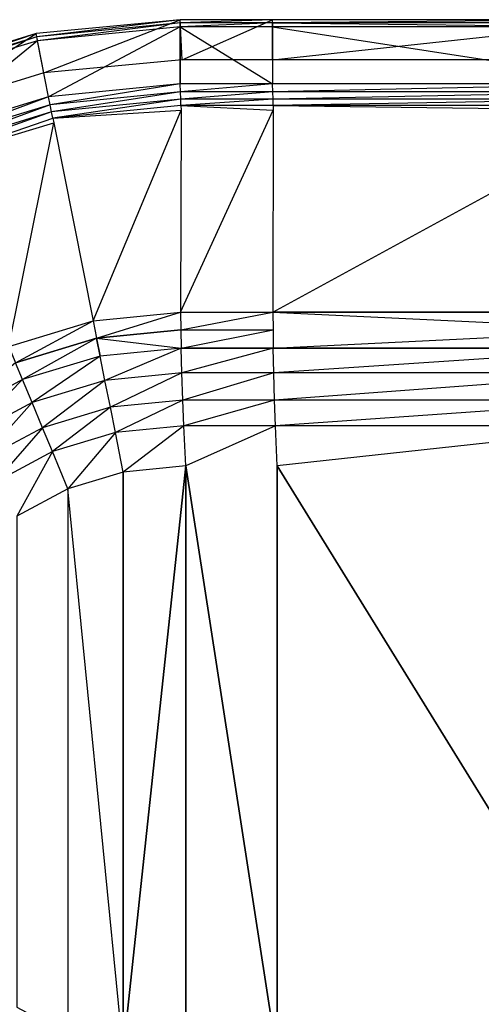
# Model space of a CAD drawing. Extents: x 0 to 0.6, y -0.37 to 0.
# Tile 3 of 6: x 0.145 to 0.26, y -0.246 to 0. Entities that reach past the tile are written whole.
import ezdxf

# ---------------------------------------------------------------- set-up
doc = ezdxf.new("R2010")
doc.units = 0
doc.layers.add('L0_WASHBASIN_N_3059_', color=7, linetype='CONTINUOUS')

msp = doc.modelspace()

# ---------------------------------------------------------------- linework, layer by layer
at = {"layer": 'L0_WASHBASIN_N_3059_', "color": 8}
for points, invisible_edges in [([(0.148912, -0.003478, 0.087977), (0.184804, 0, 0.086977), (0.148912, -0.003478, 0.086977), (0.148912, -0.003478, 0.087977)], 13), ([(0.184804, 0, 0.086977), (0.148912, -0.003478, 0.087977), (0.184804, 0, 0.087977), (0.184804, 0, 0.086977)], 10), ([(0.184804, 0, 0.086977), (0.150855, -0.013287, 0.086977), (0.148912, -0.003478, 0.086977), (0.184804, 0, 0.086977)], 13), ([(0.149067, -0.004265, 0.088977), (0.184804, 0, 0.087977), (0.148912, -0.003478, 0.087977), (0.149067, -0.004265, 0.088977)], 13), ([(0.184804, 0, 0.087977), (0.149067, -0.004265, 0.088977), (0.184804, -0.0008, 0.088977), (0.184804, 0, 0.087977)], 10), ([(0.150855, -0.013287, 0.086977), (0.184804, 0, 0.086977), (0.185286, -0.009988, 0.086977), (0.150855, -0.013287, 0.086977)], 10), ([(0.184804, 0, 0.087977), (0.207843, 0, 0.086977), (0.184804, 0, 0.086977), (0.184804, 0, 0.087977)], 13), ([(0.207843, 0, 0.086977), (0.184804, 0, 0.087977), (0.207843, 0, 0.087977), (0.207843, 0, 0.086977)], 10), ([(0.207843, 0, 0.086977), (0.185286, -0.009988, 0.086977), (0.184804, 0, 0.086977), (0.207843, 0, 0.086977)], 13), ([(0.184804, -0.0008, 0.088977), (0.207843, 0, 0.087977), (0.184804, 0, 0.087977), (0.184804, -0.0008, 0.088977)], 13), ([(0.207843, 0, 0.087977), (0.184804, -0.0008, 0.088977), (0.207843, -0.0008, 0.088977), (0.207843, 0, 0.087977)], 10), ([(0.185286, -0.009988, 0.086977), (0.207843, 0, 0.086977), (0.207843, -0.01, 0.086977), (0.185286, -0.009988, 0.086977)], 10), ([(0.207843, 0, 0.087977), (0.3, 0, 0.086977), (0.207843, 0, 0.086977), (0.207843, 0, 0.087977)], 13), ([(0.3, 0, 0.086977), (0.207843, 0, 0.087977), (0.3, 0, 0.087977), (0.3, 0, 0.086977)], 10), ([(0.3, 0, 0.086977), (0.207843, -0.01, 0.086977), (0.207843, 0, 0.086977), (0.3, 0, 0.086977)], 13), ([(0.207843, -0.01, 0.086977), (0.3, 0, 0.086977), (0.3, -0.01, 0.086977), (0.207843, -0.01, 0.086977)], 10), ([(0.207843, -0.0008, 0.088977), (0.3, 0, 0.087977), (0.207843, 0, 0.087977), (0.207843, -0.0008, 0.088977)], 13), ([(0.3, 0, 0.087977), (0.207843, -0.0008, 0.088977), (0.3, -0.0008, 0.088977), (0.3, 0, 0.087977)], 10), ([(0.149263, -0.005251, 0.088977), (0.184804, -0.0008, 0.088977), (0.149067, -0.004265, 0.088977), (0.149263, -0.005251, 0.088977)], 13), ([(0.184804, -0.0008, 0.088977), (0.149263, -0.005251, 0.088977), (0.184852, -0.0018, 0.088977), (0.184804, -0.0008, 0.088977)], 10), ([(0.152026, -0.019228, 0.088977), (0.184852, -0.0018, 0.088977), (0.149263, -0.005251, 0.088977), (0.152026, -0.019228, 0.088977)], 13), ([(0.184852, -0.0018, 0.088977), (0.152026, -0.019228, 0.088977), (0.184804, -0.016, 0.088977), (0.184852, -0.0018, 0.088977)], 10), ([(0.184852, -0.0018, 0.088977), (0.207843, -0.0008, 0.088977), (0.184804, -0.0008, 0.088977), (0.184852, -0.0018, 0.088977)], 13), ([(0.207843, -0.016, 0.088977), (0.184852, -0.0018, 0.088977), (0.184804, -0.016, 0.088977), (0.207843, -0.016, 0.088977)], 13), ([(0.207843, -0.0008, 0.088977), (0.184852, -0.0018, 0.088977), (0.207843, -0.0018, 0.088977), (0.207843, -0.0008, 0.088977)], 10), ([(0.184852, -0.0018, 0.088977), (0.207843, -0.016, 0.088977), (0.207843, -0.0018, 0.088977), (0.184852, -0.0018, 0.088977)], 10), ([(0.3, -0.0018, 0.088977), (0.207843, -0.0008, 0.088977), (0.207843, -0.0018, 0.088977), (0.3, -0.0018, 0.088977)], 13), ([(0.207843, -0.0008, 0.088977), (0.3, -0.0018, 0.088977), (0.3, -0.0008, 0.088977), (0.207843, -0.0008, 0.088977)], 10), ([(0.3, -0.016, 0.088977), (0.207843, -0.0018, 0.088977), (0.207843, -0.016, 0.088977), (0.3, -0.016, 0.088977)], 13), ([(0.207843, -0.0018, 0.088977), (0.3, -0.016, 0.088977), (0.3, -0.0018, 0.088977), (0.207843, -0.0018, 0.088977)], 10), ([(0.114192, -0.01401, 0.087977), (0.148912, -0.003478, 0.086977), (0.114192, -0.01401, 0.086977), (0.114192, -0.01401, 0.087977)], 13), ([(0.148912, -0.003478, 0.086977), (0.114192, -0.01401, 0.087977), (0.148912, -0.003478, 0.087977), (0.148912, -0.003478, 0.086977)], 10), ([(0.114499, -0.014752, 0.088977), (0.148912, -0.003478, 0.087977), (0.114192, -0.01401, 0.087977), (0.114499, -0.014752, 0.088977)], 13), ([(0.148912, -0.003478, 0.086977), (0.118019, -0.023248, 0.086977), (0.114192, -0.01401, 0.086977), (0.148912, -0.003478, 0.086977)], 13), ([(0.148912, -0.003478, 0.087977), (0.114499, -0.014752, 0.088977), (0.149067, -0.004265, 0.088977), (0.148912, -0.003478, 0.087977)], 10), ([(0.114883, -0.01568, 0.088977), (0.149067, -0.004265, 0.088977), (0.114499, -0.014752, 0.088977), (0.114883, -0.01568, 0.088977)], 13), ([(0.149067, -0.004265, 0.088977), (0.114883, -0.01568, 0.088977), (0.149263, -0.005251, 0.088977), (0.149067, -0.004265, 0.088977)], 10), ([(0.118019, -0.023248, 0.086977), (0.148912, -0.003478, 0.086977), (0.150855, -0.013287, 0.086977), (0.118019, -0.023248, 0.086977)], 10), ([(0.120319, -0.028846, 0.088977), (0.149263, -0.005251, 0.088977), (0.114883, -0.01568, 0.088977), (0.120319, -0.028846, 0.088977)], 13), ([(0.149263, -0.005251, 0.088977), (0.120319, -0.028846, 0.088977), (0.152026, -0.019228, 0.088977), (0.149263, -0.005251, 0.088977)], 10), ([(0.152418, -0.021199, 0.088977), (0.184804, -0.016, 0.088977), (0.152026, -0.019228, 0.088977), (0.152418, -0.021199, 0.088977)], 13), ([(0.184804, -0.016, 0.088977), (0.152418, -0.021199, 0.088977), (0.184902, -0.018, 0.088977), (0.184804, -0.016, 0.088977)], 10), ([(0.184902, -0.018, 0.088977), (0.207843, -0.016, 0.088977), (0.184804, -0.016, 0.088977), (0.184902, -0.018, 0.088977)], 13), ([(0.207843, -0.016, 0.088977), (0.184902, -0.018, 0.088977), (0.207921, -0.018, 0.088977), (0.207843, -0.016, 0.088977)], 10), ([(0.207921, -0.018, 0.088977), (0.3, -0.016, 0.088977), (0.207843, -0.016, 0.088977), (0.207921, -0.018, 0.088977)], 13), ([(0.3, -0.016, 0.088977), (0.207921, -0.018, 0.088977), (0.3, -0.018, 0.088977), (0.3, -0.016, 0.088977)], 10), ([(0.121088, -0.030703, 0.088977), (0.152026, -0.019228, 0.088977), (0.120319, -0.028846, 0.088977), (0.121088, -0.030703, 0.088977)], 13), ([(0.152026, -0.019228, 0.088977), (0.121088, -0.030703, 0.088977), (0.152418, -0.021199, 0.088977), (0.152026, -0.019228, 0.088977)], 10), ([(0.152773, -0.022993, 0.088555), (0.184902, -0.018, 0.088977), (0.152418, -0.021199, 0.088977), (0.152773, -0.022993, 0.088555)], 13), ([(0.184902, -0.018, 0.088977), (0.152773, -0.022993, 0.088555), (0.184969, -0.019822, 0.088555), (0.184902, -0.018, 0.088977)], 10), ([(0.184969, -0.019822, 0.088555), (0.207921, -0.018, 0.088977), (0.184902, -0.018, 0.088977), (0.184969, -0.019822, 0.088555)], 13), ([(0.207921, -0.018, 0.088977), (0.184969, -0.019822, 0.088555), (0.207976, -0.019822, 0.088555), (0.207921, -0.018, 0.088977)], 10), ([(0.207976, -0.019822, 0.088555), (0.3, -0.018, 0.088977), (0.207921, -0.018, 0.088977), (0.207976, -0.019822, 0.088555)], 13), ([(0.3, -0.018, 0.088977), (0.207976, -0.019822, 0.088555), (0.3, -0.019822, 0.088555), (0.3, -0.018, 0.088977)], 10), ([(0.121786, -0.032393, 0.088555), (0.152418, -0.021199, 0.088977), (0.121088, -0.030703, 0.088977), (0.121786, -0.032393, 0.088555)], 13), ([(0.152418, -0.021199, 0.088977), (0.121786, -0.032393, 0.088555), (0.152773, -0.022993, 0.088555), (0.152418, -0.021199, 0.088977)], 10), ([(0.153076, -0.024536, 0.087537), (0.184969, -0.019822, 0.088555), (0.152773, -0.022993, 0.088555), (0.153076, -0.024536, 0.087537)], 13), ([(0.184969, -0.019822, 0.088555), (0.153076, -0.024536, 0.087537), (0.184994, -0.021392, 0.087537), (0.184969, -0.019822, 0.088555)], 10), ([(0.153076, -0.024536, 0.087537), (0.185052, -0.022579, 0.085928), (0.184994, -0.021392, 0.087537), (0.153076, -0.024536, 0.087537)], 10), ([(0.184994, -0.021392, 0.087537), (0.207976, -0.019822, 0.088555), (0.184969, -0.019822, 0.088555), (0.184994, -0.021392, 0.087537)], 13), ([(0.207976, -0.019822, 0.088555), (0.184994, -0.021392, 0.087537), (0.207995, -0.021392, 0.087537), (0.207976, -0.019822, 0.088555)], 10), ([(0.208042, -0.02258, 0.085928), (0.184994, -0.021392, 0.087537), (0.185052, -0.022579, 0.085928), (0.208042, -0.02258, 0.085928)], 13), ([(0.184994, -0.021392, 0.087537), (0.208042, -0.02258, 0.085928), (0.207995, -0.021392, 0.087537), (0.184994, -0.021392, 0.087537)], 10), ([(0.207995, -0.021392, 0.087537), (0.3, -0.019822, 0.088555), (0.207976, -0.019822, 0.088555), (0.207995, -0.021392, 0.087537)], 13), ([(0.3, -0.019822, 0.088555), (0.207995, -0.021392, 0.087537), (0.3, -0.021392, 0.087537), (0.3, -0.019822, 0.088555)], 10), ([(0.3, -0.022583, 0.08593), (0.207995, -0.021392, 0.087537), (0.208042, -0.02258, 0.085928), (0.3, -0.022583, 0.08593)], 13), ([(0.207995, -0.021392, 0.087537), (0.3, -0.022583, 0.08593), (0.3, -0.021392, 0.087537), (0.207995, -0.021392, 0.087537)], 10), ([(0.122384, -0.033846, 0.087537), (0.152773, -0.022993, 0.088555), (0.121786, -0.032393, 0.088555), (0.122384, -0.033846, 0.087537)], 13), ([(0.152773, -0.022993, 0.088555), (0.122384, -0.033846, 0.087537), (0.153076, -0.024536, 0.087537), (0.152773, -0.022993, 0.088555)], 10), ([(0.122838, -0.034941, 0.085922), (0.153076, -0.024536, 0.087537), (0.122384, -0.033846, 0.087537), (0.122838, -0.034941, 0.085922)], 10), ([(0.153076, -0.024536, 0.087537), (0.122838, -0.034941, 0.085922), (0.153307, -0.025698, 0.085922), (0.153076, -0.024536, 0.087537)], 13), ([(0.185052, -0.022579, 0.085928), (0.153076, -0.024536, 0.087537), (0.153307, -0.025698, 0.085922), (0.185052, -0.022579, 0.085928)], 13), ([(0.163131, -0.075085, 0.018011), (0.185052, -0.022579, 0.085928), (0.153307, -0.025698, 0.085922), (0.163131, -0.075085, 0.018011)], 10), ([(0.185052, -0.022579, 0.085928), (0.163131, -0.075085, 0.018011), (0.184943, -0.07293, 0.018006), (0.185052, -0.022579, 0.085928)], 13), ([(0.184943, -0.07293, 0.018006), (0.208042, -0.02258, 0.085928), (0.185052, -0.022579, 0.085928), (0.184943, -0.07293, 0.018006)], 10), ([(0.208042, -0.02258, 0.085928), (0.184943, -0.07293, 0.018006), (0.207954, -0.072929, 0.018006), (0.208042, -0.02258, 0.085928)], 13), ([(0.207954, -0.072929, 0.018006), (0.3, -0.022583, 0.08593), (0.208042, -0.02258, 0.085928), (0.207954, -0.072929, 0.018006)], 10), ([(0.3, -0.022583, 0.08593), (0.207954, -0.072929, 0.018006), (0.3, -0.072927, 0.018004), (0.3, -0.022583, 0.08593)], 13), ([(0.142107, -0.081462, 0.018011), (0.153307, -0.025698, 0.085922), (0.122838, -0.034941, 0.085922), (0.142107, -0.081462, 0.018011)], 10), ([(0.153307, -0.025698, 0.085922), (0.142107, -0.081462, 0.018011), (0.163131, -0.075085, 0.018011), (0.153307, -0.025698, 0.085922)], 13), ([(0.163989, -0.0794, 0.012061), (0.184943, -0.07293, 0.018006), (0.163131, -0.075085, 0.018011), (0.163989, -0.0794, 0.012061)], 10), ([(0.184943, -0.07293, 0.018006), (0.163989, -0.0794, 0.012061), (0.184994, -0.077331, 0.012061), (0.184943, -0.07293, 0.018006)], 13), ([(0.184994, -0.077331, 0.012061), (0.207954, -0.072929, 0.018006), (0.184943, -0.07293, 0.018006), (0.184994, -0.077331, 0.012061)], 10), ([(0.207954, -0.072929, 0.018006), (0.184994, -0.077331, 0.012061), (0.207995, -0.077331, 0.012061), (0.207954, -0.072929, 0.018006)], 13), ([(0.207954, -0.072929, 0.018006), (0.3, -0.077331, 0.012061), (0.3, -0.072927, 0.018004), (0.207954, -0.072929, 0.018006)], 10), ([(0.3, -0.077331, 0.012061), (0.207954, -0.072929, 0.018006), (0.207995, -0.077331, 0.012061), (0.3, -0.077331, 0.012061)], 13), ([(0.143791, -0.085527, 0.012061), (0.163131, -0.075085, 0.018011), (0.142107, -0.081462, 0.018011), (0.143791, -0.085527, 0.012061)], 10), ([(0.163131, -0.075085, 0.018011), (0.143791, -0.085527, 0.012061), (0.163989, -0.0794, 0.012061), (0.163131, -0.075085, 0.018011)], 13), ([(0.163989, -0.0794, 0.012061), (0.18505, -0.081894, 0.007446), (0.184994, -0.077331, 0.012061), (0.163989, -0.0794, 0.012061)], 10), ([(0.18505, -0.081894, 0.007446), (0.207995, -0.077331, 0.012061), (0.184994, -0.077331, 0.012061), (0.18505, -0.081894, 0.007446)], 10), ([(0.207995, -0.077331, 0.012061), (0.18505, -0.081894, 0.007446), (0.20804, -0.081894, 0.007446), (0.207995, -0.077331, 0.012061)], 13), ([(0.20804, -0.081894, 0.007446), (0.3, -0.077331, 0.012061), (0.207995, -0.077331, 0.012061), (0.20804, -0.081894, 0.007446)], 10), ([(0.3, -0.077331, 0.012061), (0.20804, -0.081894, 0.007446), (0.3, -0.081894, 0.007446), (0.3, -0.077331, 0.012061)], 13), ([(0.145539, -0.089747, 0.007446), (0.163989, -0.0794, 0.012061), (0.143791, -0.085527, 0.012061), (0.145539, -0.089747, 0.007446)], 13), ([(0.163989, -0.0794, 0.012061), (0.145539, -0.089747, 0.007446), (0.16488, -0.08388, 0.007446), (0.163989, -0.0794, 0.012061)], 10), ([(0.18505, -0.081894, 0.007446), (0.163989, -0.0794, 0.012061), (0.16488, -0.08388, 0.007446), (0.18505, -0.081894, 0.007446)], 13), ([(0.166083, -0.089929, 0.003533), (0.18505, -0.081894, 0.007446), (0.16488, -0.08388, 0.007446), (0.166083, -0.089929, 0.003533)], 13), ([(0.18505, -0.081894, 0.007446), (0.166083, -0.089929, 0.003533), (0.18521, -0.088045, 0.003533), (0.18505, -0.081894, 0.007446)], 10), ([(0.18521, -0.088045, 0.003533), (0.20804, -0.081894, 0.007446), (0.18505, -0.081894, 0.007446), (0.18521, -0.088045, 0.003533)], 13), ([(0.20804, -0.081894, 0.007446), (0.18521, -0.088045, 0.003533), (0.208168, -0.088045, 0.003533), (0.20804, -0.081894, 0.007446)], 10), ([(0.208168, -0.088045, 0.003533), (0.3, -0.081894, 0.007446), (0.20804, -0.081894, 0.007446), (0.208168, -0.088045, 0.003533)], 13), ([(0.3, -0.081894, 0.007446), (0.208168, -0.088045, 0.003533), (0.3, -0.088045, 0.003533), (0.3, -0.081894, 0.007446)], 10), ([(0.143791, -0.085527, 0.012061), (0.127714, -0.099275, 0.007446), (0.145539, -0.089747, 0.007446), (0.143791, -0.085527, 0.012061)], 10), ([(0.147899, -0.095445, 0.003533), (0.16488, -0.08388, 0.007446), (0.145539, -0.089747, 0.007446), (0.147899, -0.095445, 0.003533)], 13), ([(0.16488, -0.08388, 0.007446), (0.147899, -0.095445, 0.003533), (0.166083, -0.089929, 0.003533), (0.16488, -0.08388, 0.007446)], 10), ([(0.167415, -0.096626, 0.000918), (0.18521, -0.088045, 0.003533), (0.166083, -0.089929, 0.003533), (0.167415, -0.096626, 0.000918)], 13), ([(0.18521, -0.088045, 0.003533), (0.167415, -0.096626, 0.000918), (0.185449, -0.09485, 0.000918), (0.18521, -0.088045, 0.003533)], 10), ([(0.185449, -0.09485, 0.000918), (0.208168, -0.088045, 0.003533), (0.18521, -0.088045, 0.003533), (0.185449, -0.09485, 0.000918)], 13), ([(0.208168, -0.088045, 0.003533), (0.185449, -0.09485, 0.000918), (0.208359, -0.09485, 0.000918), (0.208168, -0.088045, 0.003533)], 10), ([(0.208359, -0.09485, 0.000918), (0.3, -0.088045, 0.003533), (0.208168, -0.088045, 0.003533), (0.208359, -0.09485, 0.000918)], 13), ([(0.3, -0.088045, 0.003533), (0.208359, -0.09485, 0.000918), (0.3, -0.09485, 0.000918), (0.3, -0.088045, 0.003533)], 10), ([(0.131141, -0.104403, 0.003533), (0.145539, -0.089747, 0.007446), (0.127714, -0.099275, 0.007446), (0.131141, -0.104403, 0.003533)], 13), ([(0.145539, -0.089747, 0.007446), (0.131141, -0.104403, 0.003533), (0.147899, -0.095445, 0.003533), (0.145539, -0.089747, 0.007446)], 10), ([(0.150512, -0.101753, 0.000918), (0.166083, -0.089929, 0.003533), (0.147899, -0.095445, 0.003533), (0.150512, -0.101753, 0.000918)], 13), ([(0.166083, -0.089929, 0.003533), (0.150512, -0.101753, 0.000918), (0.167415, -0.096626, 0.000918), (0.166083, -0.089929, 0.003533)], 10), ([(0.134934, -0.11008, 0.000918), (0.147899, -0.095445, 0.003533), (0.131141, -0.104403, 0.003533), (0.134934, -0.11008, 0.000918)], 13), ([(0.147899, -0.095445, 0.003533), (0.134934, -0.11008, 0.000918), (0.150512, -0.101753, 0.000918), (0.147899, -0.095445, 0.003533)], 10), ([(0.168673, -0.10295), (0.185449, -0.09485, 0.000918), (0.167415, -0.096626, 0.000918), (0.168673, -0.10295)], 13), ([(0.185449, -0.09485, 0.000918), (0.168673, -0.10295), (0.185731, -0.10127), (0.185449, -0.09485, 0.000918)], 10), ([(0.185731, -0.10127), (0.208359, -0.09485, 0.000918), (0.185449, -0.09485, 0.000918), (0.185731, -0.10127)], 13), ([(0.208359, -0.09485, 0.000918), (0.185731, -0.10127), (0.208585, -0.10127), (0.208359, -0.09485, 0.000918)], 10), ([(0.208585, -0.10127), (0.3, -0.09485, 0.000918), (0.208359, -0.09485, 0.000918), (0.208585, -0.10127)], 13), ([(0.3, -0.09485, 0.000918), (0.208585, -0.10127), (0.3, -0.10127), (0.3, -0.09485, 0.000918)], 10), ([(0.15298, -0.107711), (0.167415, -0.096626, 0.000918), (0.150512, -0.101753, 0.000918), (0.15298, -0.107711)], 13), ([(0.167415, -0.096626, 0.000918), (0.15298, -0.107711), (0.168673, -0.10295), (0.167415, -0.096626, 0.000918)], 10), ([(0.138517, -0.115442), (0.150512, -0.101753, 0.000918), (0.134934, -0.11008, 0.000918), (0.138517, -0.115442)], 13), ([(0.150512, -0.101753, 0.000918), (0.138517, -0.115442), (0.15298, -0.107711), (0.150512, -0.101753, 0.000918)], 10), ([(0.156825, -0.116994), (0.168673, -0.10295), (0.15298, -0.107711), (0.156825, -0.116994)], 13), ([(0.168673, -0.10295), (0.156825, -0.116994), (0.170634, -0.112806), (0.168673, -0.10295)], 10), ([(0.170634, -0.112806), (0.185731, -0.10127), (0.168673, -0.10295), (0.170634, -0.112806)], 13), ([(0.185731, -0.10127), (0.170634, -0.112806), (0.186222, -0.11127), (0.185731, -0.10127)], 10), ([(0.186222, -0.11127), (0.208585, -0.10127), (0.185731, -0.10127), (0.186222, -0.11127)], 13), ([(0.208585, -0.10127), (0.186222, -0.11127), (0.208978, -0.11127), (0.208585, -0.10127)], 10), ([(0.208978, -0.11127), (0.3, -0.10127), (0.208585, -0.10127), (0.208978, -0.11127)], 13), ([(0.3, -0.10127), (0.208978, -0.11127), (0.3, -0.11127), (0.3, -0.10127)], 10), ([(0.144099, -0.123797), (0.15298, -0.107711), (0.138517, -0.115442), (0.144099, -0.123797)], 13), ([(0.15298, -0.107711), (0.144099, -0.123797), (0.156825, -0.116994), (0.15298, -0.107711)], 10), ([(0.156825, -0.116994), (0.170634, -0.257194), (0.170634, -0.112806), (0.156825, -0.116994)], 9), ([(0.170634, -0.112806), (0.170634, -0.257194), (0.186222, -0.11127), (0.170634, -0.112806)], 8), ([(0.186222, -0.11127), (0.170634, -0.257194), (0.186222, -0.25873), (0.186222, -0.11127)], 8), ([(0.186222, -0.11127), (0.186222, -0.25873), (0.208978, -0.25873), (0.186222, -0.11127)], 8), ([(0.186222, -0.11127), (0.208978, -0.25873), (0.208978, -0.11127), (0.186222, -0.11127)], 12), ([(0.208978, -0.11127), (0.208978, -0.25873), (0.3, -0.25873), (0.208978, -0.11127)], 8), ([(0.208978, -0.11127), (0.3, -0.25873), (0.3, -0.11127), (0.208978, -0.11127)], 12), ([(0.144099, -0.123797), (0.144099, -0.246203), (0.156825, -0.116994), (0.144099, -0.123797)], 10), ([(0.156825, -0.116994), (0.144099, -0.246203), (0.156825, -0.253006), (0.156825, -0.116994)], 13), ([(0.156825, -0.116994), (0.156825, -0.253006), (0.170634, -0.257194), (0.156825, -0.116994)], 10)]:
    msp.add_3dface(points, dxfattribs=dict(at, invisible_edges=invisible_edges))

doc.saveas('drawing.dxf')
